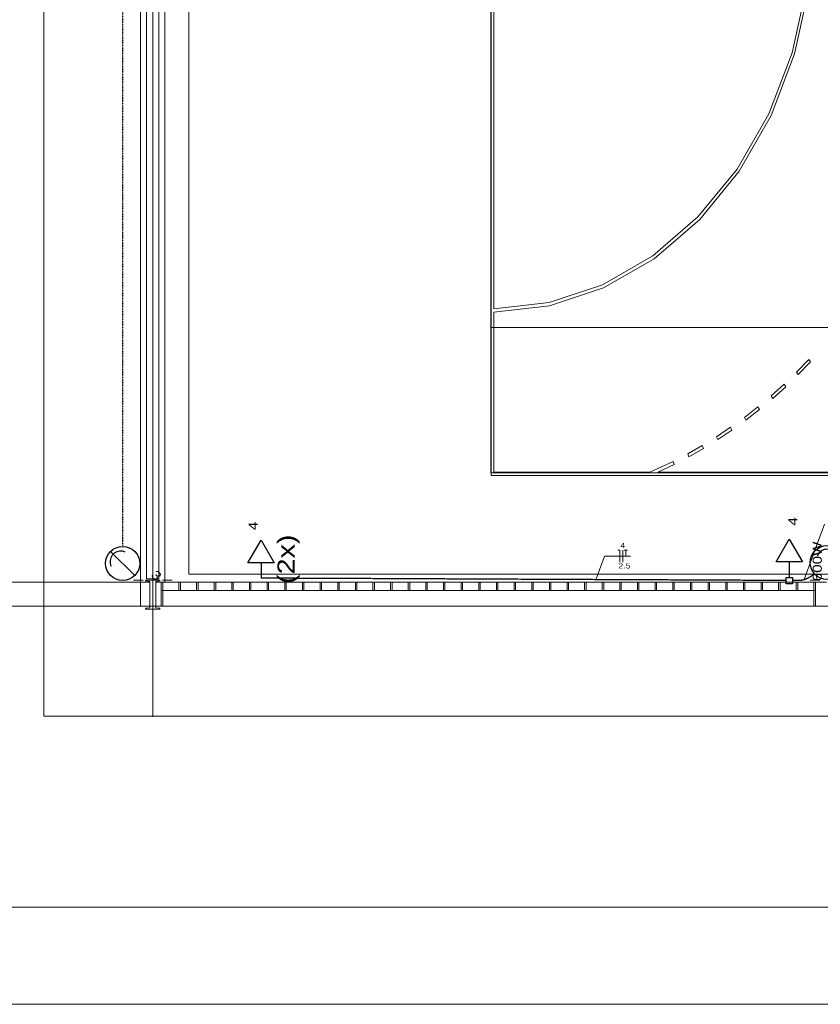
# Model space of a CAD drawing. Header units: millimetres. Extents: x 10050 to 25386, y -10594 to -3144.
# Tile 8 of 29: x 14891 to 16216, y -10594 to -8964. Entities that reach past the tile are written whole.
import ezdxf

# ---------------------------------------------------------------- set-up
doc = ezdxf.new("R2010")
doc.units = ezdxf.units.MM
doc.linetypes.add('JIS_02_1.2', pattern=[0.25, 0.125, -0.125])
for name, color, linetype, lineweight in [('DI-Pontilhado', 7, 'Continuous', 20), ('EL-Condutos', 4, 'Continuous', 30), ('EL-Fios', 9, 'Continuous', 20), ('EL-Textos fios', 7, 'Continuous', 20), ('P-SIMBOL', 3, 'Continuous', 30), ('Textos', 7, 'Continuous', 5)]:
    doc.layers.add(name, color=color, linetype=linetype, lineweight=lineweight)
for name, color, linetype in [('Interior - Mobiliário', 7, 'Continuous'), ('Janelas ARCHICAD', 7, 'Continuous'), ('Linha & Trama.2D', 7, 'Continuous'), ('Linha _ Trama.2D', 7, 'Continuous')]:
    doc.layers.add(name, color=color, linetype=linetype)
doc.styles.add('ARIAL', font='arial.ttf', dxfattribs={"width": 1.2})

msp = doc.modelspace()

# ---------------------------------------------------------------- linework, layer by layer
at = {"layer": 'DI-Pontilhado'}
msp.add_line((14467.42, -9935.3), (20336.94, -9935.3), dxfattribs=at)
at = {"layer": 'EL-Condutos', "linetype": 'JIS_02_1.2'}
msp.add_spline([(15059.92, -7395.15), (15059.99, -7512.33), (15060.05, -7622.1), (15060.11, -7724.99), (15060.17, -7821.51), (15060.22, -7912.22), (15060.27, -7997.62), (15060.32, -8078.26), (15060.37, -8154.66), (15060.41, -8227.36), (15060.45, -8296.87), (15060.49, -8363.74), (15060.53, -8428.49), (15060.56, -8491.65), (15060.6, -8553.75), (15060.63, -8615.32), (15060.67, -8676.9), (15060.71, -8739), (15060.74, -8802.16), (15060.78, -8866.91), (15060.82, -8933.78), (15060.86, -9003.29), (15060.9, -9075.99), (15060.95, -9152.39), (15061, -9233.03), (15061.05, -9318.43), (15061.1, -9409.13), (15061.15, -9505.66), (15061.21, -9608.54), (15061.28, -9718.31), (15061.35, -9835.5)], degree=3, dxfattribs=at)
at = {"layer": 'EL-Condutos', "linetype": 'Continuous'}
for points in [[(16159.31, -9892.75), (16117.52, -9892.56), (16078.4, -9892.39), (16041.76, -9892.22), (16007.42, -9892.07), (15975.18, -9891.92), (15944.85, -9891.79), (15916.23, -9891.66), (15889.14, -9891.54), (15863.38, -9891.42), (15838.76, -9891.31), (15815.09, -9891.2), (15792.18, -9891.1), (15769.83, -9891), (15747.86, -9890.9), (15726.06, -9890.8), (15704.26, -9890.7), (15682.25, -9890.6), (15659.84, -9890.5), (15636.85, -9890.4), (15613.08, -9890.29), (15588.34, -9890.18), (15562.43, -9890.07), (15535.17, -9889.94), (15506.36, -9889.81), (15475.82, -9889.68), (15443.34, -9889.53), (15408.74, -9889.37), (15371.82, -9889.21), (15332.4, -9889.03), (15290.28, -9888.84)], [(16206.18, -9881.88), (16204.64, -9883.02), (16203.14, -9884.09), (16201.69, -9885.08), (16200.28, -9886), (16198.9, -9886.84), (16197.57, -9887.61), (16196.27, -9888.32), (16195, -9888.96), (16193.76, -9889.55), (16192.54, -9890.07), (16191.35, -9890.54), (16190.18, -9890.96), (16189.03, -9891.33), (16187.89, -9891.66), (16186.77, -9891.94), (16185.66, -9892.18), (16184.55, -9892.38), (16183.45, -9892.55), (16182.36, -9892.68), (16181.26, -9892.78), (16180.16, -9892.86), (16179.05, -9892.92), (16177.94, -9892.95), (16176.82, -9892.97), (16175.68, -9892.97), (16174.53, -9892.96), (16173.35, -9892.94), (16172.16, -9892.91), (16170.95, -9892.88), (16169.7, -9892.85)]]:
    msp.add_spline(points, degree=3, dxfattribs=at)
at = {"layer": 'EL-Fios'}
for p, q in [((15880.53, -9842.5), (15883.86, -9842.5)), ((15883.86, -9862.5), (15883.86, -9842.5)), ((15888.86, -9862.5), (15888.86, -9842.5)), ((15891.2, -9842.5), (15896.53, -9842.5)), ((15893.86, -9852.5), (15893.86, -9842.5))]:
    msp.add_line(p, q, dxfattribs=at)
at = {"layer": 'EL-Textos fios'}
for p, q in [((16189.13, -9891.3), (16222.53, -9799.38)), ((15844.49, -9891.34), (15858.6, -9852.5)), ((15858.6, -9852.5), (15901.53, -9852.5))]:
    msp.add_line(p, q, dxfattribs=at)
at = {"layer": 'Interior - Mobiliário', "color": 102, "linetype": 'Continuous', "lineweight": 0}
for p, q in [((15671.06, -9718.69), (15671.06, -7558.69)), ((15671.06, -7558.69), (15671.06, -9718.69)), ((15675.51, -7834.11), (15675.51, -9443.27)), ((16169.01, -9019.35), (16192.65, -8911.69)), ((16197.03, -8912.62), (16173.19, -9021.19)), ((16130.4, -9120.43), (16169.01, -9019.35)), ((16173.19, -9021.19), (16134.26, -9123.13)), ((16077.99, -9211.91), (16130.4, -9120.43)), ((16134.26, -9123.13), (16081.4, -9215.38)), ((16013.34, -9291.02), (16077.99, -9211.91)), ((16081.4, -9215.38), (16016.2, -9295.15)), ((15938.4, -9355.39), (16013.34, -9291.02)), ((16016.2, -9295.15), (15940.63, -9360.07)), ((15855.43, -9403.09), (15938.4, -9355.39)), ((15940.63, -9360.07), (15856.95, -9408.16)), ((15766.91, -9432.68), (15855.43, -9403.09)), ((15856.95, -9408.16), (15767.68, -9438)), ((15675.51, -9443.27), (15766.91, -9432.68)), ((15767.68, -9438), (15675.51, -9448.67)), ((15675.51, -9448.67), (15675.51, -9713.29)), ((16176.53, -9547.74), (16196.77, -9526.88)), ((16199.71, -9530.94), (16179.36, -9551.91)), ((16196.77, -9526.88), (16199.71, -9530.94)), ((16179.36, -9551.91), (16176.53, -9547.74)), ((16134.4, -9586.94), (16155.74, -9567.76)), ((16158.44, -9572.05), (16136.99, -9591.33)), ((16155.74, -9567.76), (16158.44, -9572.05)), ((16136.99, -9591.33), (16134.4, -9586.94)), ((16090.21, -9622.65), (16112.55, -9605.24)), ((16115.02, -9609.73), (16092.55, -9627.24)), ((16112.55, -9605.24), (16115.02, -9609.73)), ((16092.55, -9627.24), (16090.21, -9622.65)), ((16044.15, -9654.71), (16067.4, -9639.14)), ((16069.62, -9643.83), (16046.24, -9659.48)), ((16067.4, -9639.14), (16069.62, -9643.83)), ((16046.24, -9659.48), (16044.15, -9654.71)), ((15996.44, -9682.97), (16020.49, -9669.32)), ((16022.44, -9674.17), (15998.26, -9687.9)), ((16020.49, -9669.32), (16022.44, -9674.17)), ((15933.57, -9713.29), (15972.03, -9695.64)), ((15972.03, -9695.64), (15973.71, -9700.64)), ((15998.26, -9687.9), (15996.44, -9682.97)), ((15973.71, -9700.64), (15946.78, -9713.29)), ((19231.06, -9718.69), (15671.06, -9718.69)), ((15671.06, -9718.69), (19231.06, -9718.69)), ((15675.51, -9713.29), (15933.57, -9713.29)), ((15946.78, -9713.29), (17248.69, -9713.29))]:
    msp.add_line(p, q, dxfattribs=at)
at = {"layer": 'Interior - Mobiliário', "color": 124, "linetype": 'Continuous', "lineweight": 0}
for p, q in [((15101.06, -9889.95), (15101.06, -8658.45)), ((15111.06, -9889.95), (15111.06, -8658.45)), ((15121.06, -8658.45), (15121.06, -9889.95)), ((15121.06, -9889.95), (15101.06, -9889.95))]:
    msp.add_line(p, q, dxfattribs=at)
at = {"layer": 'Janelas ARCHICAD', "color": 30, "linetype": 'Continuous', "lineweight": 0}
for p, q in [((16205.27, -9935.3), (15125.27, -9935.3)), ((16207.6, -9935.3), (15127.6, -9935.3))]:
    msp.add_line(p, q, dxfattribs=at)
at = {"layer": 'Linha & Trama.2D', "color": 7, "linetype": 'Continuous', "lineweight": 0}
for p, q in [((25225.47, -10433.15), (10454.29, -10433.15)), ((25386.47, -10594.15), (10050.29, -10594.15)), ((10050.29, -10594.15), (25386.47, -10594.15)), ((10050.29, -10594.15), (25225.47, -10594.15))]:
    msp.add_line(p, q, dxfattribs=at)
at = {"layer": 'Linha _ Trama.2D', "color": 97, "linetype": 'Continuous', "lineweight": 0}
for p, q in [((15111.06, -7152.3), (15111.06, -10118.3)), ((15171.06, -7395.34), (15171.06, -9882.04)), ((15670.46, -9473.87), (15670.46, -7675.55)), ((19229.38, -9473.87), (15670.46, -9473.87)), ((15111.06, -9876.04), (15111.06, -9852.04)), ((15171.06, -9882.04), (19731.06, -9882.04)), ((15095.06, -9892.04), (15079.06, -9892.04)), ((15106.12, -9895.3), (15091.06, -9895.3)), ((15111.06, -9908.04), (15111.06, -9932.04)), ((15131.06, -9895.3), (15116, -9895.3)), ((15125.27, -9895.3), (15125.27, -9909.3)), ((16205.27, -9895.3), (15125.27, -9895.3)), ((16205.27, -9895.3), (15125.27, -9895.3)), ((15125.27, -9895.3), (15125.27, -9909.3)), ((15125.27, -9895.3), (15125.27, -9909.3)), ((15127.06, -9892.04), (15143.06, -9892.04)), ((16207.6, -9895.3), (15127.6, -9895.3)), ((16207.6, -9895.3), (15127.6, -9895.3)), ((15127.6, -9895.3), (15127.6, -9909.3)), ((15127.6, -9895.3), (15127.6, -9909.3)), ((15154.54, -9909.3), (15154.54, -9895.3)), ((15156.88, -9909.3), (15156.88, -9895.3)), ((15183.73, -9909.3), (15183.73, -9895.3)), ((15186.06, -9909.3), (15186.06, -9895.3)), ((15212.91, -9909.3), (15212.91, -9895.3)), ((15215.25, -9909.3), (15215.25, -9895.3)), ((15242.1, -9909.3), (15242.1, -9895.3)), ((15244.43, -9909.3), (15244.43, -9895.3)), ((15271.28, -9909.3), (15271.28, -9895.3)), ((15273.61, -9909.3), (15273.61, -9895.3)), ((15300.46, -9909.3), (15300.46, -9895.3)), ((15302.8, -9909.3), (15302.8, -9895.3)), ((15329.65, -9909.3), (15329.65, -9895.3)), ((15331.98, -9909.3), (15331.98, -9895.3)), ((15358.83, -9909.3), (15358.83, -9895.3)), ((15361.17, -9909.3), (15361.17, -9895.3)), ((15388.02, -9909.3), (15388.02, -9895.3)), ((15390.35, -9909.3), (15390.35, -9895.3)), ((15417.2, -9909.3), (15417.2, -9895.3)), ((15419.54, -9909.3), (15419.54, -9895.3)), ((15446.39, -9909.3), (15446.39, -9895.3)), ((15448.72, -9909.3), (15448.72, -9895.3)), ((15475.57, -9909.3), (15475.57, -9895.3)), ((15477.9, -9909.3), (15477.9, -9895.3)), ((15504.75, -9909.3), (15504.75, -9895.3)), ((15507.09, -9909.3), (15507.09, -9895.3)), ((15533.94, -9909.3), (15533.94, -9895.3)), ((15536.27, -9909.3), (15536.27, -9895.3)), ((15563.12, -9909.3), (15563.12, -9895.3)), ((15565.46, -9909.3), (15565.46, -9895.3)), ((15592.31, -9909.3), (15592.31, -9895.3)), ((15594.64, -9909.3), (15594.64, -9895.3)), ((15621.49, -9909.3), (15621.49, -9895.3)), ((15623.82, -9909.3), (15623.82, -9895.3)), ((15650.67, -9909.3), (15650.67, -9895.3)), ((15653.01, -9909.3), (15653.01, -9895.3)), ((15679.86, -9909.3), (15679.86, -9895.3)), ((15682.19, -9909.3), (15682.19, -9895.3)), ((15709.04, -9909.3), (15709.04, -9895.3)), ((15711.38, -9909.3), (15711.38, -9895.3)), ((15738.23, -9909.3), (15738.23, -9895.3)), ((15740.56, -9909.3), (15740.56, -9895.3)), ((15767.41, -9909.3), (15767.41, -9895.3)), ((15769.75, -9909.3), (15769.75, -9895.3)), ((15796.6, -9909.3), (15796.6, -9895.3)), ((15798.93, -9909.3), (15798.93, -9895.3)), ((15825.78, -9909.3), (15825.78, -9895.3)), ((15828.11, -9909.3), (15828.11, -9895.3)), ((15854.96, -9909.3), (15854.96, -9895.3)), ((15857.3, -9909.3), (15857.3, -9895.3)), ((15884.15, -9909.3), (15884.15, -9895.3)), ((15886.48, -9909.3), (15886.48, -9895.3)), ((15913.33, -9909.3), (15913.33, -9895.3)), ((15915.67, -9909.3), (15915.67, -9895.3)), ((15942.52, -9909.3), (15942.52, -9895.3)), ((15944.85, -9909.3), (15944.85, -9895.3)), ((15971.7, -9909.3), (15971.7, -9895.3)), ((15974.04, -9909.3), (15974.04, -9895.3)), ((16000.89, -9909.3), (16000.89, -9895.3)), ((16003.22, -9909.3), (16003.22, -9895.3)), ((16030.07, -9909.3), (16030.07, -9895.3)), ((16032.4, -9909.3), (16032.4, -9895.3)), ((16059.25, -9909.3), (16059.25, -9895.3)), ((16061.59, -9909.3), (16061.59, -9895.3)), ((16088.44, -9909.3), (16088.44, -9895.3)), ((16090.77, -9909.3), (16090.77, -9895.3)), ((16117.62, -9909.3), (16117.62, -9895.3)), ((16119.96, -9909.3), (16119.96, -9895.3)), ((16146.81, -9909.3), (16146.81, -9895.3)), ((16149.14, -9909.3), (16149.14, -9895.3)), ((16175.99, -9909.3), (16175.99, -9895.3)), ((16178.32, -9909.3), (16178.32, -9895.3)), ((16215.06, -9892.04), (16199.06, -9892.04)), ((16205.27, -9895.3), (16205.27, -9909.3)), ((16205.27, -9895.3), (16205.27, -9909.3)), ((16207.6, -9895.3), (16207.6, -9909.3)), ((16207.6, -9895.3), (16207.6, -9909.3)), ((16207.6, -9895.3), (16207.6, -9909.3)), ((15125.27, -9909.3), (15125.27, -9935.3)), ((16205.27, -9909.3), (15125.27, -9909.3)), ((15125.27, -9909.3), (15125.27, -9935.3)), ((16207.6, -9909.3), (15127.6, -9909.3)), ((15127.6, -9909.3), (15127.6, -9935.3)), ((16205.27, -9909.3), (16205.27, -9935.3)), ((16207.6, -9909.3), (16207.6, -9935.3)), ((16207.6, -9909.3), (16207.6, -9935.3)), ((13803.79, -9935.3), (17453.79, -9935.3))]:
    msp.add_line(p, q, dxfattribs=at)
for points in [[(13388.8, -7341.62), (13724.79, -9441.58), (14303.79, -9935.3), (15091.06, -9935.3), (15091.06, -7335.3)], [(15091.06, -9935.3), (19114.84, -9935.3), (19771.06, -9935.3), (19771.06, -7335.3), (15091.06, -7335.3)], [(15670.46, -7559.66), (19231.37, -7559.66), (19231.37, -9714.28), (15670.46, -9714.28)], [(15123.06, -9940.04), (15123.06, -9939.54), (15122.86, -9939.01), (15122.37, -9938.75), (15116.69, -9937.95), (15116.2, -9937.68), (15116, -9937.16), (15116, -9894.92), (15116.2, -9894.39), (15116.69, -9894.12), (15122.37, -9893.33), (15122.86, -9893.06), (15123.06, -9892.54), (15123.06, -9892.04), (15116, -9892.04), (15106.12, -9892.04), (15099.06, -9892.04), (15099.06, -9892.54), (15099.26, -9893.06), (15099.75, -9893.33), (15105.43, -9894.12), (15105.92, -9894.39), (15106.12, -9894.92), (15106.12, -9937.16), (15105.92, -9937.68), (15105.43, -9937.95), (15099.75, -9938.75), (15099.26, -9939.01), (15099.06, -9939.54), (15099.06, -9940.04), (15106.12, -9940.04), (15116, -9940.04)]]:
    msp.add_lwpolyline(points, close=True, dxfattribs=at)
for points in [[(15091.06, -7335.3), (15091.06, -9895.3)], [(15131.06, -9895.3), (15131.06, -7335.3)], [(14931.06, -10117.38), (14931.06, -8634.38)], [(15091.06, -9895.3), (14318.53, -9895.3)], [(16226.12, -9895.3), (16207.6, -9895.3)], [(14303.79, -9935.3), (15091.06, -9935.3)], [(15091.06, -9935.3), (15106.12, -9935.3)], [(15116, -9935.3), (15125.27, -9935.3)], [(16207.6, -9935.3), (16226.12, -9935.3)], [(19931.06, -10117.38), (14931.06, -10117.38)]]:
    msp.add_lwpolyline(points, dxfattribs=at)
at = {"layer": 'P-SIMBOL'}
for p, q in [((15268.63, -9863.24), (15290.28, -9825.74)), ((15290.28, -9825.74), (15311.93, -9863.24)), ((16142.75, -9861.87), (16164.4, -9824.37)), ((16164.4, -9824.37), (16186.05, -9861.87)), ((15081.34, -9884.41), (15041.39, -9844.46)), ((15311.93, -9863.24), (15268.63, -9863.24)), ((15290.28, -9863.24), (15290.28, -9888.84)), ((16186.05, -9861.87), (16142.75, -9861.87)), ((16164.4, -9861.87), (16164.4, -9887.47)), ((16159.1, -9887.47), (16169.71, -9887.47)), ((16159.1, -9898.08), (16159.1, -9887.47)), ((16169.71, -9887.47), (16169.71, -9898.08)), ((16169.71, -9898.08), (16159.1, -9898.08))]:
    msp.add_line(p, q, dxfattribs=at)
for points in [[(16243.46, -9852.52), (16242.48, -9850.35), (16241.22, -9848.33), (16239.7, -9846.5), (16237.95, -9844.89), (16236, -9843.53), (16233.88, -9842.45), (16231.64, -9841.66), (16229.31, -9841.18), (16226.93, -9841.02), (16224.56, -9841.18), (16222.23, -9841.66), (16219.99, -9842.45), (16217.87, -9843.53), (16215.91, -9844.89), (16214.16, -9846.5), (16212.64, -9848.33), (16211.39, -9850.35), (16210.41, -9852.52)], [(15065.45, -9845.57), (15063.23, -9844.72), (15060.91, -9844.19), (15058.54, -9843.97), (15056.17, -9844.07), (15053.83, -9844.48), (15051.56, -9845.22), (15049.42, -9846.25), (15047.43, -9847.55), (15045.64, -9849.12), (15044.07, -9850.91), (15042.76, -9852.9), (15041.73, -9855.04), (15041, -9857.31), (15040.58, -9859.65), (15040.48, -9862.02), (15040.7, -9864.39), (15041.24, -9866.71), (15042.09, -9868.93)]]:
    msp.add_lwpolyline(points, dxfattribs=at)
for centre in [(15061.36, -9864.44), (16227.22, -9862.97)]:
    msp.add_circle(centre, 28.25, dxfattribs=at)

# ---------------------------------------------------------------- texts
at = {"layer": 'EL-Textos fios', "width": 10.4, "attachment_point": 8, "line_spacing_factor": 0.798, "style": 'ARIAL'}
for s, insert, char_height in [('4', (15888.87, -9839.04), 8.67), ('2.5', (15891.66, -9872.96), 8.667)]:
    msp.add_mtext(s, dxfattribs=dict(at, insert=insert, char_height=char_height))
at = {"layer": 'P-SIMBOL', "insert": (15354.32, -9898.23), "char_height": 28.24, "width": 134.3291, "attachment_point": 7, "rotation": 90.00021, "line_spacing_factor": 0.6, "style": 'ARIAL'}
msp.add_mtext('(2x)', dxfattribs=at)
at = {"layer": 'Textos', "char_height": 15, "attachment_point": 8, "line_spacing_factor": 0.6, "style": 'ARIAL'}
for s, insert, width, rotation in [('4', (16177.89, -9794.98), 23.3584, 90.00021), ('4', (15284.57, -9802.34), 23.3584, 90.00021), ('600W', (16218.35, -9861.14), 109.7168, 90.00021), ('3', (15111.63, -9889.79), 23.3584, 314.99989)]:
    msp.add_mtext(s, dxfattribs=dict(at, insert=insert, width=width, rotation=rotation))

doc.saveas('drawing.dxf')
